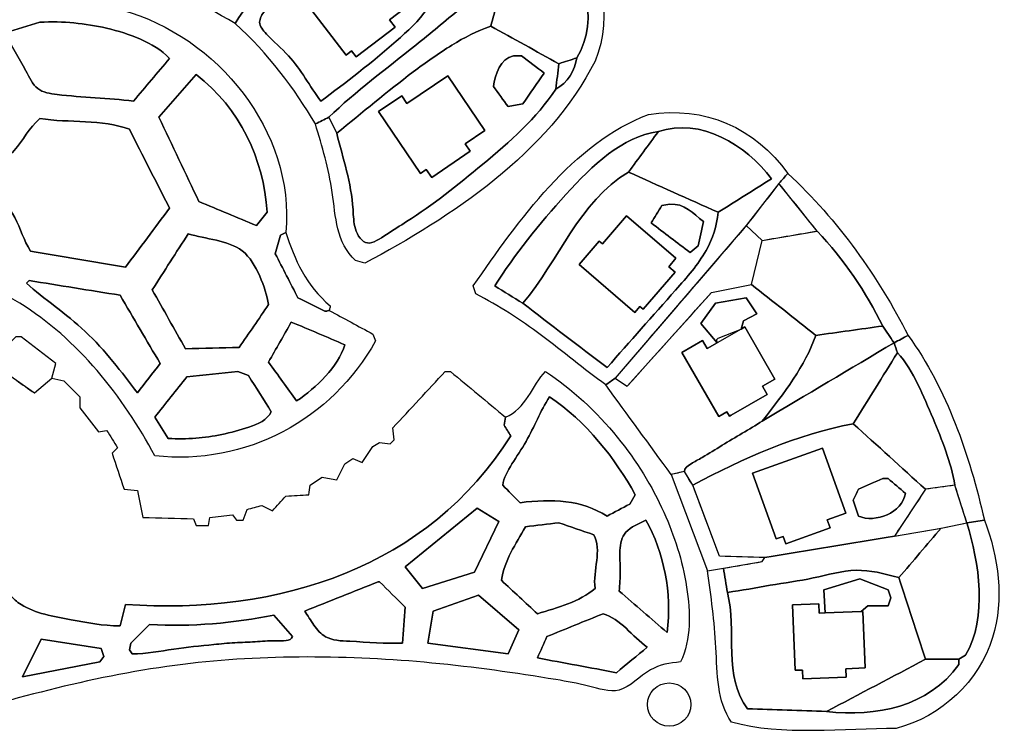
# Model space of a CAD drawing. Header units: millimetres. Extents: x -97856 to 276358, y -12500 to 264120.
# Tile 2 of 3: x 60170 to 276358, y -7848 to 149446. Entities that reach past the tile are written whole.
import ezdxf

# ---------------------------------------------------------------- set-up
doc = ezdxf.new("R2010")
doc.units = ezdxf.units.MM
for name, color, linetype in [('01_MAIN_BUILDING', 7, 'Continuous'), ('02_CHALETS', 7, 'Continuous'), ('03_DESIGN_REGIONS', 7, 'Continuous'), ('REGION_HOLES', 7, 'Continuous')]:
    doc.layers.add(name, color=color, linetype=linetype)

msp = doc.modelspace()

# ---------------------------------------------------------------- linework, layer by layer
at = {"layer": '01_MAIN_BUILDING'}
msp.add_open_spline([(57232, 77798), (56253, 78288), (55274, 78777), (54295, 79267), (54393, 80246), (54490, 81226), (54588, 82205), (53022, 82597), (51455, 82988), (49888, 83380), (49594, 82694), (49300, 82009), (49007, 81324), (48517, 81128), (48027, 80932), (47538, 80736), (45090, 81519), (42642, 82303), (40193, 83086), (40095, 84065), (39998, 85045), (39900, 86024), (38333, 86122), (36766, 86220), (35199, 86318), (34807, 85436), (34416, 84555), (34024, 83674), (30793, 83772), (27561, 83870), (24329, 83967), (24232, 85143), (24134, 86318), (24036, 87493), (22273, 87591), (20510, 87689), (18748, 87787), (17475, 90528), (16202, 93270), (14929, 96012), (14047, 95914), (13166, 95816), (12285, 95719), (11991, 96110), (11697, 96502), (11403, 96894), (11403, 97481), (11403, 98069), (11403, 98656), (11991, 99146), (12578, 99636), (13166, 100125), (12774, 101007), (12383, 101888), (11991, 102769), (11305, 102671), (10620, 102573), (9934, 102475), (9641, 103063), (9347, 103651), (9053, 104238), (9053, 104826), (9053, 105413), (9053, 106001), (9739, 106295), (10424, 106588), (11109, 106882), (11012, 107763), (10914, 108645), (10816, 109526), (9836, 109722), (8857, 109918), (7878, 110114), (7878, 111093), (7878, 112072), (7878, 113051), (8563, 113345), (9249, 113639), (9934, 113933), (9934, 114912), (9934, 115891), (9934, 116870), (9053, 116968), (8172, 117066), (7290, 117164), (7095, 117850), (6899, 118535), (6703, 119221), (6801, 119906), (6899, 120592), (6997, 121277), (7878, 121473), (8759, 121669), (9641, 121865), (9641, 122844), (9641, 123823), (9641, 124802), (8759, 125096), (7878, 125390), (6997, 125684), (7192, 126957), (7388, 128230), (7584, 129503), (8270, 129503), (8955, 129503), (9641, 129503), (9836, 129797), (10032, 130090), (10228, 130384), (10228, 131168), (10228, 131951), (10228, 132734), (9543, 133028), (8857, 133322), (8172, 133616), (8270, 134497), (8368, 135378), (8466, 136260), (9151, 136358), (9836, 136456), (10522, 136553), (10816, 137043), (11109, 137533), (11403, 138022), (11403, 138512), (11403, 139002), (11403, 139491), (10816, 139785), (10228, 140079), (9641, 140373), (9739, 141352), (9836, 142331), (9934, 143310), (11012, 143604), (12089, 143898), (13166, 144192), (15092, 148468), (17018, 152744), (18944, 157020), (13199, 159403), (7454, 161786), (1709, 164168), (-5279, 160769), (-9321, 153381), (-11218, 146542), (-11218, 145954), (-11218, 145367), (-11218, 144779), (-8084, 144290), (-4950, 143800), (-1817, 143310), (-2502, 139197), (-3188, 135085), (-3873, 130972), (-7105, 131266), (-10336, 131559), (-13568, 131853), (-13666, 130580), (-13764, 129307), (-13862, 128034), (-12197, 127740), (-10532, 127446), (-8867, 127153), (-8769, 122452), (-8671, 117752), (-8574, 113051), (-9651, 112562), (-10728, 112072), (-11805, 111582), (-11707, 110309), (-11609, 109036), (-11511, 107763), (-8671, 108155), (-5832, 108547), (-2992, 108938), (-1915, 105021), (-837, 101104), (240, 97187), (44, 96894), (-152, 96600), (-348, 96306), (-3481, 95523), (-6615, 94739), (-9749, 93956), (-9357, 92487), (-8965, 91018), (-8574, 89549), (-7007, 89745), (-5440, 89941), (-3873, 90137), (-2208, 85241), (-544, 80344), (1121, 75448), (631, 74958), (142, 74469), (-348, 73979), (4451, 65851), (9249, 57723), (14047, 49596), (21236, 51444), (30862, 52942), (38137, 49302), (38724, 50771), (39312, 52240), (39900, 53709), (40487, 53806), (41075, 53904), (41662, 54002), (44992, 51456), (48321, 48910), (51651, 46364), (50769, 45287), (49888, 44210), (49007, 43133), (48909, 42643), (48811, 42153), (48713, 41664), (51505, 38360), (53937, 35029), (55335, 31166), (55982, 29376), (56408, 27472), (57008, 25662), (57291, 24811), (57611, 23981), (58085, 23273), (58688, 22373), (59537, 21671), (60466, 21085), (63589, 19115), (67614, 18457), (71443, 17746), (74969, 17092), (78329, 16393), (82203, 16399), (82595, 17966), (82987, 19533), (83379, 21099), (116919, 18632), (150040, 29332), (167986, 58115), (167497, 58899), (167007, 59682), (166517, 60465), (166615, 61053), (166713, 61640), (166811, 62228), (162796, 65557), (158781, 68887), (154766, 72216), (154375, 72216), (153983, 72216), (153591, 72216), (149772, 68104), (145953, 63991), (142134, 59878), (142232, 58996), (142330, 58115), (142428, 57234), (142134, 56940), (141840, 56646), (141546, 56353), (140763, 56450), (139979, 56548), (139196, 56646), (138706, 56353), (138217, 56059), (137727, 55765), (136944, 54590), (136160, 53415), (135377, 52240), (134691, 52533), (134006, 52827), (133321, 53121), (132733, 52729), (132145, 52338), (131558, 51946), (130970, 50771), (130383, 49596), (129795, 48421), (128718, 48616), (127641, 48812), (126564, 49008), (125682, 48421), (124801, 47833), (123920, 47245), (123822, 46560), (123724, 45874), (123626, 45189), (121961, 45091), (120296, 44993), (118632, 44895), (117652, 43818), (116673, 42741), (115694, 41664), (114911, 42055), (114127, 42447), (113344, 42839), (112267, 42545), (111189, 42251), (110112, 41957), (109818, 41174), (109525, 40391), (109231, 39607), (108741, 39607), (108252, 39607), (107762, 39607), (107468, 39999), (107174, 40391), (106881, 40782), (105216, 40586), (103551, 40391), (101886, 40195), (101789, 39607), (101691, 39020), (101593, 38432), (100711, 38432), (99830, 38432), (98949, 38432), (98753, 38922), (98557, 39411), (98361, 39901), (94640, 39999), (90919, 40097), (87198, 40195), (86806, 42153), (86414, 44112), (86023, 46070), (85043, 46168), (84064, 46266), (83085, 46364), (82203, 49008), (81322, 51652), (80441, 54296), (80832, 54688), (81224, 55079), (81616, 55471), (80832, 56744), (80049, 58017), (79266, 59290), (78678, 59192), (78091, 59094), (77503, 58996), (76132, 60759), (74761, 62522), (73390, 64284), (73390, 65068), (73390, 65851), (73390, 66635), (72215, 67810), (71040, 68985), (69865, 70160), (68983, 70356), (68102, 70552), (67221, 70748), (65948, 69670), (64675, 68593), (63402, 67516), (60758, 69377), (58114, 71237), (55470, 73098), (56057, 74665), (56645, 76231), (57232, 77798)], degree=3, knots=[0, 0, 0, 0, 1, 1, 1, 2, 2, 2, 3, 3, 3, 4, 4, 4, 5, 5, 5, 6, 6, 6, 7, 7, 7, 8, 8, 8, 9, 9, 9, 10, 10, 10, 11, 11, 11, 12, 12, 12, 13, 13, 13, 14, 14, 14, 15, 15, 15, 16, 16, 16, 17, 17, 17, 18, 18, 18, 19, 19, 19, 20, 20, 20, 21, 21, 21, 22, 22, 22, 23, 23, 23, 24, 24, 24, 25, 25, 25, 26, 26, 26, 27, 27, 27, 28, 28, 28, 29, 29, 29, 30, 30, 30, 31, 31, 31, 32, 32, 32, 33, 33, 33, 34, 34, 34, 35, 35, 35, 36, 36, 36, 37, 37, 37, 38, 38, 38, 39, 39, 39, 40, 40, 40, 41, 41, 41, 42, 42, 42, 43, 43, 43, 44, 44, 44, 45, 45, 45, 46, 46, 46, 47, 47, 47, 48, 48, 48, 49, 49, 49, 50, 50, 50, 51, 51, 51, 52, 52, 52, 53, 53, 53, 54, 54, 54, 55, 55, 55, 56, 56, 56, 57, 57, 57, 58, 58, 58, 59, 59, 59, 60, 60, 60, 61, 61, 61, 62, 62, 62, 63, 63, 63, 64, 64, 64, 65, 65, 65, 66, 66, 66, 67, 67, 67, 68, 68, 68, 69, 69, 69, 70, 70, 70, 71, 71, 71, 72, 72, 72, 73, 73, 73, 74, 74, 74, 75, 75, 75, 76, 76, 76, 77, 77, 77, 78, 78, 78, 79, 79, 79, 80, 80, 80, 81, 81, 81, 82, 82, 82, 83, 83, 83, 84, 84, 84, 85, 85, 85, 86, 86, 86, 87, 87, 87, 88, 88, 88, 89, 89, 89, 90, 90, 90, 91, 91, 91, 92, 92, 92, 93, 93, 93, 94, 94, 94, 95, 95, 95, 96, 96, 96, 97, 97, 97, 98, 98, 98, 99, 99, 99, 100, 100, 100, 101, 101, 101, 102, 102, 102, 103, 103, 103, 104, 104, 104, 105, 105, 105, 106, 106, 106, 107, 107, 107, 108, 108, 108, 109, 109, 109, 110, 110, 110, 111, 111, 111, 112, 112, 112, 113, 113, 113, 114, 114, 114, 115, 115, 115, 116, 116, 116, 117, 117, 117, 118, 118, 118, 119, 119, 119, 120, 120, 120, 121, 121, 121, 121], dxfattribs=at)
at = {"layer": '02_CHALETS'}
for points in [[(136458, 162852), (136258, 162993), (136258, 163114), (136106, 163314), (131107, 160057), (127810, 156991), (126777, 158346), (121932, 154654), (131836, 141659), (133047, 142582), (134053, 141263), (142597, 147774), (141346, 149415), (144732, 151996)], [(154182, 137157), (145174, 131071), (144073, 132701), (138983, 129263), (148143, 115704), (149449, 116587), (150630, 114840), (159096, 120560), (157980, 122212), (162305, 125134)], [(193396, 106376), (188137, 100231), (187419, 100845), (182999, 95681), (195240, 85205), (196345, 86496), (197062, 85882), (204058, 94057), (202682, 95235), (204260, 97079)], [(218559, 81542), (213348, 78547), (211082, 77244), (210066, 79013), (205562, 76424), (213653, 62348), (215467, 63391), (216037, 62401), (216407, 62613), (224303, 67152), (223257, 68972), (225988, 70542), (219391, 82020)], [(236417, 55390), (221083, 49874), (226255, 35494), (227781, 36042), (228374, 34395), (238122, 37901), (237479, 39687), (241540, 41148)], [(244959, 19536), (237039, 19230), (235708, 19179), (235630, 21216), (229852, 20993), (230405, 6641), (232017, 6703), (232093, 4757), (241639, 5125), (241567, 6983), (245787, 7146), (245309, 19549)]]:
    msp.add_lwpolyline(points, close=True, dxfattribs=at)
at = {"layer": '03_DESIGN_REGIONS'}
for points in [[(226888, 113492), (219691, 104238), (223216, 101007), (235261, 103063)], [(223216, 101007), (219691, 104238), (190901, 70748), (193545, 68985), (212053, 89549), (220866, 91312)], [(213348, 78547), (213228, 79267), (213522, 79561), (218559, 81542), (219103, 83380), (222041, 84849), (219691, 88374), (212934, 87199), (209702, 82792)], [(67221, 70748), (68102, 73979), (60464, 79855), (59289, 79855), (57232, 77798), (55470, 73098), (63402, 67516)], [(203239, 49596), (211171, 28444), (214697, 29031), (223216, 30500), (223804, 31381), (213815, 31675), (207940, 47245), (206128, 50281)], [(265520, 47245), (259057, 46364), (252227, 36082), (262509, 37845), (268164, 39020)], [(165342, 39313), (160642, 42251), (144778, 29325), (148597, 24625), (160054, 28150)], [(244959, 19536), (246424, 20806), (250831, 20806), (251419, 22568), (250831, 24331), (244662, 26681), (236730, 24331), (237039, 19230)], [(169749, 15518), (160936, 23156), (150947, 19630), (149772, 12580), (167399, 10230)], [(60758, 5235), (77797, 8467), (78678, 9642), (78091, 11405), (64871, 13461)]]:
    msp.add_lwpolyline(points, close=True, dxfattribs=at)
msp.add_circle((202766, -887), 4753, dxfattribs=at)
for points, knots in [([(102474, 207647), (101201, 208725), (99928, 209802), (98655, 210879), (98165, 209900), (97676, 208920), (97186, 207941), (93661, 196386), (90135, 184831), (86610, 173276), (85337, 168869), (84064, 164462), (82791, 160056), (91484, 157365), (99586, 153247), (107468, 148598), (116379, 162504), (125291, 176409), (134202, 190315), (135230, 192126), (136258, 193938), (137287, 195749), (136552, 196092), (135818, 196435), (135083, 196778), (130774, 194036), (126466, 191294), (122157, 188552), (121771, 175064), (112120, 165414), (106293, 154180), (105901, 153984), (105510, 153788), (105118, 153593), (99145, 156432), (93171, 159272), (87198, 162112), (88628, 167702), (90684, 172945), (92690, 178301), (93742, 181109), (94780, 183949), (96143, 186591), (97608, 189432), (99449, 192046), (102474, 193840), (102474, 198442), (102474, 203045), (102474, 207647)], [0, 0, 0, 0, 1, 1, 1, 2, 2, 2, 3, 3, 3, 4, 4, 4, 5, 5, 5, 6, 6, 6, 7, 7, 7, 8, 8, 8, 9, 9, 9, 10, 10, 10, 11, 11, 11, 12, 12, 12, 13, 13, 13, 14, 14, 14, 15, 15, 15, 16, 16, 16, 16]), ([(-11218, 144779), (-11218, 145367), (-11218, 145954), (-11218, 146542), (-13078, 146738), (-14939, 146934), (-16799, 147129), (-18072, 148402), (-19345, 149676), (-20618, 150949), (-17974, 157901), (-15330, 164854), (-12686, 171807), (-9847, 172982), (-7007, 174157), (-4167, 175332), (-938, 174268), (1902, 172272), (4658, 170072), (9582, 166140), (14235, 161555), (18944, 157020), (19564, 157738), (20184, 158456), (20804, 159174), (12368, 169773), (2196, 178202), (-9083, 184503), (-18592, 189815), (-28888, 193614), (-40045, 193105), (-51945, 192562), (-64825, 187118), (-68000, 175707), (-68712, 173147), (-68936, 170286), (-68416, 167732), (-67847, 164930), (-66383, 162496), (-64871, 160086), (-61646, 154942), (-58199, 149905), (-54998, 144765), (-31800, 107512), (-21527, 64828), (-15330, 20512), (-14449, 19435), (-13568, 18357), (-12686, 17280), (-10924, 16889), (-9161, 16497), (-7398, 16105), (-2791, 18189), (1854, 17778), (6296, 16079), (11478, 14096), (16381, 10359), (18853, 5495), (20001, 3235), (20625, 732), (21904, -1473), (23252, -3797), (25329, -5790), (27855, -6491), (29916, -7062), (32277, -6774), (34504, -6338), (36924, -5865), (39186, -5217), (41448, -4569), (59215, 519), (76997, 5591), (95997, 7941), (113798, 10144), (132669, 9958), (150686, 8238), (159949, 7354), (168986, 6064), (177917, 4586), (180294, 4192), (182663, 3786), (185057, 3167), (187360, 2573), (189685, 1782), (191761, 2301), (194213, 2913), (196315, 5353), (198686, 6721), (200693, 7879), (202893, 8270), (205296, 8467), (207628, 13445), (207481, 19369), (206603, 24907), (205676, 30754), (203933, 36171), (201608, 41324), (198991, 47125), (195636, 52592), (191389, 57787), (186878, 63304), (181361, 68515), (175624, 72216), (172741, 69338), (171318, 63866), (166811, 62228), (166713, 61640), (166615, 61053), (166517, 60465), (167007, 59682), (167497, 58899), (167986, 58115), (150040, 29332), (116919, 18632), (83379, 21099), (82987, 19533), (82595, 17966), (82203, 16399), (78329, 16393), (74969, 17092), (71443, 17746), (67614, 18457), (63589, 19115), (60466, 21085), (59537, 21671), (58688, 22373), (58085, 23273), (57611, 23981), (57291, 24811), (57008, 25662), (56408, 27472), (55982, 29376), (55335, 31166), (53937, 35029), (51505, 38360), (48713, 41664), (47929, 41370), (47146, 41076), (46363, 40782), (43523, 42643), (40683, 44504), (37843, 46364), (37941, 47343), (38039, 48323), (38137, 49302), (30862, 52942), (21236, 51444), (14047, 49596), (9249, 57723), (4451, 65851), (-348, 73979), (142, 74469), (631, 74958), (1121, 75448), (-544, 80344), (-2208, 85241), (-3873, 90137), (-5440, 89941), (-7007, 89745), (-8574, 89549), (-8965, 91018), (-9357, 92487), (-9749, 93956), (-10238, 94250), (-10728, 94543), (-11218, 94837), (-11903, 98950), (-12588, 103063), (-13274, 107176), (-12686, 107372), (-12099, 107568), (-11511, 107763), (-11609, 109036), (-11707, 110309), (-11805, 111582), (-10728, 112072), (-9651, 112562), (-8574, 113051), (-8671, 117752), (-8769, 122452), (-8867, 127153), (-10532, 127446), (-12197, 127740), (-13862, 128034), (-13764, 129307), (-13666, 130580), (-13568, 131853), (-13959, 132049), (-14351, 132245), (-14743, 132441), (-14155, 136260), (-13568, 140079), (-12980, 143898), (-12393, 144192), (-11805, 144485), (-11218, 144779)], [0, 0, 0, 0, 1, 1, 1, 2, 2, 2, 3, 3, 3, 4, 4, 4, 5, 5, 5, 6, 6, 6, 7, 7, 7, 8, 8, 8, 9, 9, 9, 10, 10, 10, 11, 11, 11, 12, 12, 12, 13, 13, 13, 14, 14, 14, 15, 15, 15, 16, 16, 16, 17, 17, 17, 18, 18, 18, 19, 19, 19, 20, 20, 20, 21, 21, 21, 22, 22, 22, 23, 23, 23, 24, 24, 24, 25, 25, 25, 26, 26, 26, 27, 27, 27, 28, 28, 28, 29, 29, 29, 30, 30, 30, 31, 31, 31, 32, 32, 32, 33, 33, 33, 34, 34, 34, 35, 35, 35, 36, 36, 36, 37, 37, 37, 38, 38, 38, 39, 39, 39, 40, 40, 40, 41, 41, 41, 42, 42, 42, 43, 43, 43, 44, 44, 44, 45, 45, 45, 46, 46, 46, 47, 47, 47, 48, 48, 48, 49, 49, 49, 50, 50, 50, 51, 51, 51, 52, 52, 52, 53, 53, 53, 54, 54, 54, 55, 55, 55, 56, 56, 56, 57, 57, 57, 58, 58, 58, 59, 59, 59, 60, 60, 60, 61, 61, 61, 62, 62, 62, 63, 63, 63, 64, 64, 64, 65, 65, 65, 65]), ([(138315, 183558), (136944, 185810), (135573, 188062), (134202, 190315), (125291, 176409), (116379, 162504), (107468, 148598), (114738, 142149), (120588, 134133), (125095, 126565), (126074, 127055), (127053, 127544), (128033, 128034), (133976, 133726), (140683, 138671), (147155, 143871), (150406, 146484), (153598, 149161), (156815, 151831), (159911, 154402), (163030, 156966), (166517, 158587), (168378, 160545), (170238, 162504), (172099, 164462), (169749, 165050), (167399, 165637), (165048, 166225), (160936, 164364), (156823, 162504), (152710, 160643), (152695, 153897), (147835, 149125), (142830, 144731), (137389, 139956), (131777, 135628), (126270, 131559), (123811, 134852), (122036, 138412), (119184, 141523), (117678, 143166), (115870, 144684), (114350, 146306), (113570, 147137), (112866, 147995), (112847, 148891), (112829, 149725), (113404, 150592), (113971, 151458), (116200, 154864), (118302, 158262), (120669, 161540), (123247, 165112), (126140, 168542), (129501, 171807), (132439, 171905), (135377, 172003), (138315, 172100), (138315, 175920), (138315, 179739), (138315, 183558)], [0, 0, 0, 0, 1, 1, 1, 2, 2, 2, 3, 3, 3, 4, 4, 4, 5, 5, 5, 6, 6, 6, 7, 7, 7, 8, 8, 8, 9, 9, 9, 10, 10, 10, 11, 11, 11, 12, 12, 12, 13, 13, 13, 14, 14, 14, 15, 15, 15, 16, 16, 16, 17, 17, 17, 18, 18, 18, 19, 19, 19, 20, 20, 20, 20]), ([(152710, 160643), (147911, 164462), (143113, 168281), (138315, 172100), (135377, 172003), (132439, 171905), (129501, 171807), (126140, 168542), (123247, 165112), (120669, 161540), (118302, 158262), (116200, 154864), (113971, 151458), (113404, 150592), (112829, 149725), (112847, 148891), (112866, 147995), (113570, 147137), (114350, 146306), (115870, 144684), (117678, 143166), (119184, 141523), (122036, 138412), (123811, 134852), (126270, 131559), (131777, 135628), (137389, 139956), (142830, 144731), (147835, 149125), (152695, 153897), (152710, 160643)], [0, 0, 0, 0, 1, 1, 1, 2, 2, 2, 3, 3, 3, 4, 4, 4, 5, 5, 5, 6, 6, 6, 7, 7, 7, 8, 8, 8, 9, 9, 9, 10, 10, 10, 10]), ([(178562, 169163), (177779, 168477), (176995, 167792), (176212, 167106), (184164, 161200), (187802, 149662), (182479, 141058), (182183, 138531), (180425, 135453), (177877, 134203), (173726, 127818), (167719, 122617), (161817, 117698), (156308, 113107), (150892, 108763), (145136, 105128), (143696, 104218), (142233, 103352), (140687, 102316), (139257, 101358), (137755, 100254), (136515, 100439), (135304, 100620), (134342, 102028), (133879, 103568), (133474, 104919), (133453, 106371), (133355, 107787), (132945, 113705), (131185, 118985), (129795, 124509), (129208, 125684), (128620, 126859), (128033, 128034), (127053, 127544), (126074, 127055), (125095, 126565), (126581, 121659), (128031, 116738), (128792, 111532), (129576, 106173), (129629, 100511), (133908, 96600), (134594, 96404), (135279, 96208), (135965, 96012), (154722, 105982), (176432, 120178), (186494, 140373), (190737, 150279), (188042, 162991), (178562, 169163)], [0, 0, 0, 0, 1, 1, 1, 2, 2, 2, 3, 3, 3, 4, 4, 4, 5, 5, 5, 6, 6, 6, 7, 7, 7, 8, 8, 8, 9, 9, 9, 10, 10, 10, 11, 11, 11, 12, 12, 12, 13, 13, 13, 14, 14, 14, 15, 15, 15, 16, 16, 16, 17, 17, 17, 17]), ([(176212, 167106), (174841, 166225), (173470, 165344), (172099, 164462), (170238, 162504), (168378, 160545), (166517, 158587), (165538, 155061), (164559, 151536), (163580, 148011), (168574, 145269), (173568, 142527), (178562, 139785), (179868, 140209), (181173, 140634), (182479, 141058), (187802, 149662), (184164, 161200), (176212, 167106)], [0, 0, 0, 0, 1, 1, 1, 2, 2, 2, 3, 3, 3, 4, 4, 4, 5, 5, 5, 6, 6, 6, 6]), ([(166517, 158587), (163030, 156966), (159911, 154402), (156815, 151831), (153598, 149161), (150406, 146484), (147155, 143871), (140683, 138671), (133976, 133726), (128033, 128034), (128620, 126859), (129208, 125684), (129795, 124509), (135367, 129038), (140883, 133701), (146560, 137975), (149343, 140071), (152165, 142073), (155076, 143860), (157792, 145528), (160586, 147010), (163580, 148011), (164559, 151536), (165538, 155061), (166517, 158587)], [0, 0, 0, 0, 1, 1, 1, 2, 2, 2, 3, 3, 3, 4, 4, 4, 5, 5, 5, 6, 6, 6, 7, 7, 7, 8, 8, 8, 8]), ([(118632, 102769), (120606, 124957), (103516, 145840), (82671, 151520), (73447, 154033), (63488, 153570), (53975, 151343), (49200, 150225), (44538, 148664), (39807, 148947), (34552, 149262), (29212, 151855), (25211, 155355), (24623, 155061), (24036, 154768), (23448, 154474), (13333, 137581), (13020, 112143), (23742, 95425), (37163, 96497), (49572, 93654), (60173, 87202), (72840, 79493), (82927, 66631), (89842, 53709), (109796, 51503), (128733, 61642), (138315, 78973), (138119, 79463), (137923, 79953), (137727, 80442), (134528, 82172), (131329, 83902), (128130, 85632), (127902, 85567), (127673, 85502), (127445, 85436), (127347, 85436), (127249, 85436), (127151, 85436), (125193, 86416), (123234, 87395), (121276, 88374), (119611, 91606), (117946, 94837), (116281, 98069), (116673, 99440), (117065, 100811), (117457, 102182), (117848, 102377), (118240, 102573), (118632, 102769)], [0, 0, 0, 0, 1, 1, 1, 2, 2, 2, 3, 3, 3, 4, 4, 4, 5, 5, 5, 6, 6, 6, 7, 7, 7, 8, 8, 8, 9, 9, 9, 10, 10, 10, 11, 11, 11, 12, 12, 12, 13, 13, 13, 14, 14, 14, 15, 15, 15, 16, 16, 16, 17, 17, 17, 17]), ([(56939, 146542), (58366, 143685), (60036, 141169), (61529, 138242), (62276, 136779), (62979, 135213), (64145, 134320), (65266, 133460), (66816, 133222), (68379, 133030), (73923, 132352), (79639, 132261), (85141, 131559), (87785, 134693), (90429, 137827), (93073, 140960), (91305, 142793), (89079, 144117), (86688, 145168), (84317, 146211), (81784, 146985), (79202, 147581), (74560, 148653), (69760, 149148), (64577, 148892), (62031, 148109), (59485, 147325), (56939, 146542)], [0, 0, 0, 0, 1, 1, 1, 2, 2, 2, 3, 3, 3, 4, 4, 4, 5, 5, 5, 6, 6, 6, 7, 7, 7, 8, 8, 8, 9, 9, 9, 9]), ([(178562, 139785), (173568, 142527), (168574, 145269), (163580, 148011), (160586, 147010), (157792, 145528), (155076, 143860), (152165, 142073), (149343, 140071), (146560, 137975), (140883, 133701), (135367, 129038), (129795, 124509), (131185, 118985), (132945, 113705), (133355, 107787), (133453, 106371), (133474, 104919), (133879, 103568), (134342, 102028), (135304, 100620), (136515, 100439), (137755, 100254), (139257, 101358), (140687, 102316), (142233, 103352), (143696, 104218), (145136, 105128), (150892, 108763), (156308, 113107), (161817, 117698), (167719, 122617), (173726, 127818), (177877, 134203), (178105, 136064), (178334, 137924), (178562, 139785)], [0, 0, 0, 0, 1, 1, 1, 2, 2, 2, 3, 3, 3, 4, 4, 4, 5, 5, 5, 6, 6, 6, 7, 7, 7, 8, 8, 8, 9, 9, 9, 10, 10, 10, 11, 11, 11, 12, 12, 12, 12]), ([(170336, 141548), (169749, 141548), (169161, 141548), (168574, 141548), (165618, 140881), (164607, 137521), (164167, 134791), (165244, 133322), (166321, 131853), (167399, 130384), (168476, 130580), (169553, 130776), (170630, 130972), (172197, 133224), (173764, 135476), (175331, 137729), (173666, 139002), (172001, 140275), (170336, 141548)], [0, 0, 0, 0, 1, 1, 1, 2, 2, 2, 3, 3, 3, 4, 4, 4, 5, 5, 5, 6, 6, 6, 6]), ([(182479, 141058), (181173, 140634), (179868, 140209), (178562, 139785), (178334, 137924), (178105, 136064), (177877, 134203), (180425, 135453), (182183, 138531), (182479, 141058)], [0, 0, 0, 0, 1, 1, 1, 2, 2, 2, 3, 3, 3, 3]), ([(98949, 137435), (96207, 134301), (93465, 131168), (90723, 128034), (93661, 121865), (96598, 115695), (99536, 109526), (103747, 107763), (107958, 106001), (112169, 104238), (112952, 105217), (113735, 106197), (114519, 107176), (113696, 118993), (108623, 129849), (98949, 137435)], [0, 0, 0, 0, 1, 1, 1, 2, 2, 2, 3, 3, 3, 4, 4, 4, 5, 5, 5, 5]), ([(198245, 128622), (181613, 122512), (169618, 105110), (159760, 91018), (159956, 90431), (160152, 89843), (160348, 89255), (165342, 86692), (170117, 83599), (174746, 80155), (179486, 76629), (184075, 72735), (188844, 69279), (189530, 69768), (190215, 70258), (190901, 70748), (200497, 81911), (210094, 93075), (219691, 104238), (222090, 107323), (224489, 110407), (226888, 113492), (227525, 114226), (228161, 114961), (228798, 115695), (221697, 125710), (210508, 130628), (198245, 128622)], [0, 0, 0, 0, 1, 1, 1, 2, 2, 2, 3, 3, 3, 4, 4, 4, 5, 5, 5, 6, 6, 6, 7, 7, 7, 8, 8, 8, 9, 9, 9, 9]), ([(64577, 127740), (62223, 125522), (60930, 123086), (58942, 120727), (57960, 119564), (56809, 118419), (56069, 117206), (55689, 116584), (55417, 115944), (55323, 115289), (55233, 114654), (55309, 114005), (55467, 113358), (56071, 110881), (57865, 108436), (59114, 105995), (60362, 103553), (61066, 101116), (62520, 98656), (69473, 97481), (76426, 96306), (83379, 95131), (86610, 99440), (89842, 103748), (93073, 108057), (90135, 113835), (87198, 119612), (84260, 125390), (78309, 127645), (71056, 126759), (64577, 127740)], [0, 0, 0, 0, 1, 1, 1, 2, 2, 2, 3, 3, 3, 4, 4, 4, 5, 5, 5, 6, 6, 6, 7, 7, 7, 8, 8, 8, 9, 9, 9, 10, 10, 10, 10]), ([(225273, 114520), (219580, 122062), (209693, 127994), (200399, 124900), (198212, 121930), (196025, 118960), (193838, 115989), (200399, 113051), (206960, 110114), (213522, 107176), (217439, 109624), (221356, 112072), (225273, 114520)], [0, 0, 0, 0, 1, 1, 1, 2, 2, 2, 3, 3, 3, 4, 4, 4, 4]), ([(200399, 124900), (192357, 123733), (185959, 117525), (180095, 111071), (174188, 104571), (168823, 97820), (164461, 91018), (166517, 89745), (168574, 88472), (170630, 87199), (178590, 96537), (182939, 109515), (193838, 115989), (196025, 118960), (198212, 121930), (200399, 124900)], [0, 0, 0, 0, 1, 1, 1, 2, 2, 2, 3, 3, 3, 4, 4, 4, 5, 5, 5, 5]), ([(193838, 115989), (182939, 109515), (178590, 96537), (170630, 87199), (176799, 82499), (182969, 77798), (189138, 73098), (194140, 78774), (199164, 84442), (204190, 90108), (206663, 92897), (209138, 95685), (210872, 98780), (212311, 101349), (213240, 104128), (213522, 107176), (206960, 110114), (200399, 113051), (193838, 115989)], [0, 0, 0, 0, 1, 1, 1, 2, 2, 2, 3, 3, 3, 4, 4, 4, 5, 5, 5, 6, 6, 6, 6]), ([(255238, 80148), (248739, 92850), (239926, 105485), (228798, 115695), (228161, 114961), (227525, 114226), (226888, 113492), (229679, 110016), (232470, 106539), (235261, 103063), (241116, 96889), (246019, 89584), (249656, 82205), (250488, 80981), (251321, 79757), (252153, 78533), (253181, 79071), (254210, 79610), (255238, 80148)], [0, 0, 0, 0, 1, 1, 1, 2, 2, 2, 3, 3, 3, 4, 4, 4, 5, 5, 5, 6, 6, 6, 6]), ([(201183, 108645), (200399, 107372), (199616, 106099), (198833, 104826), (201673, 102671), (204512, 100517), (207352, 98363), (207940, 98852), (208527, 99342), (209115, 99831), (209507, 101594), (209898, 103357), (210290, 105119), (208074, 106954), (206021, 109179), (202946, 108938), (202358, 108841), (201770, 108743), (201183, 108645)], [0, 0, 0, 0, 1, 1, 1, 2, 2, 2, 3, 3, 3, 4, 4, 4, 5, 5, 5, 6, 6, 6, 6]), ([(97186, 102475), (94542, 98363), (91898, 94250), (89254, 90137), (91702, 85828), (94150, 81519), (96598, 77211), (100515, 77309), (104432, 77406), (108350, 77504), (110504, 80638), (112658, 83772), (114813, 86905), (114536, 88823), (113796, 91058), (112868, 93160), (111910, 95333), (110752, 97363), (109027, 98696), (105924, 101094), (100986, 101234), (97186, 102475)], [0, 0, 0, 0, 1, 1, 1, 2, 2, 2, 3, 3, 3, 4, 4, 4, 5, 5, 5, 6, 6, 6, 7, 7, 7, 7]), ([(118632, 102769), (118240, 102573), (117848, 102377), (117457, 102182), (117065, 100811), (116673, 99440), (116281, 98069), (117946, 94837), (119611, 91606), (121276, 88374), (123234, 87395), (125193, 86416), (127151, 85436), (127249, 85436), (127347, 85436), (127445, 85436), (127673, 85502), (127902, 85567), (128130, 85632), (128196, 85861), (128261, 86089), (128326, 86318), (128326, 86416), (128326, 86514), (128326, 86611), (123065, 91157), (120470, 96806), (118632, 102769)], [0, 0, 0, 0, 1, 1, 1, 2, 2, 2, 3, 3, 3, 4, 4, 4, 5, 5, 5, 6, 6, 6, 7, 7, 7, 8, 8, 8, 9, 9, 9, 9]), ([(235261, 103063), (231246, 102377), (227231, 101692), (223216, 101007), (222433, 97775), (221649, 94543), (220866, 91312), (225566, 87591), (230267, 83870), (234967, 80148), (239863, 80834), (244760, 81519), (249656, 82205), (246019, 89584), (241116, 96889), (235261, 103063)], [0, 0, 0, 0, 1, 1, 1, 2, 2, 2, 3, 3, 3, 4, 4, 4, 5, 5, 5, 5]), ([(61639, 91606), (65469, 88178), (70362, 84958), (74575, 81007), (78934, 76921), (82566, 72053), (86023, 67516), (87687, 69670), (89352, 71825), (91017, 73979), (88079, 78973), (85141, 83967), (82203, 88962), (75544, 90039), (68886, 91116), (62227, 92193), (62129, 92095), (62031, 91997), (61933, 91899), (61835, 91802), (61737, 91704), (61639, 91606)], [0, 0, 0, 0, 1, 1, 1, 2, 2, 2, 3, 3, 3, 4, 4, 4, 5, 5, 5, 6, 6, 6, 7, 7, 7, 7]), ([(220866, 91312), (217928, 90724), (214990, 90137), (212053, 89549), (205883, 82694), (199714, 75840), (193545, 68985), (192663, 69572), (191782, 70160), (190901, 70748), (190215, 70258), (189530, 69768), (188844, 69279), (193643, 62718), (198441, 56157), (203239, 49596), (204202, 49824), (205165, 50053), (206128, 50281), (206115, 51020), (206800, 51509), (207569, 51978), (208342, 52448), (209199, 52897), (210022, 53362), (211552, 54225), (212962, 55140), (214410, 56030), (217307, 57809), (220354, 59490), (223216, 61347), (228131, 67656), (232550, 73310), (234967, 80148), (230267, 83870), (225566, 87591), (220866, 91312)], [0, 0, 0, 0, 1, 1, 1, 2, 2, 2, 3, 3, 3, 4, 4, 4, 5, 5, 5, 6, 6, 6, 7, 7, 7, 8, 8, 8, 9, 9, 9, 10, 10, 10, 11, 11, 11, 12, 12, 12, 12]), ([(119807, 83086), (118142, 80148), (116477, 77211), (114813, 74273), (116869, 71433), (118925, 68593), (120982, 65753), (125324, 68724), (130035, 73161), (131558, 78092), (127641, 79757), (123724, 81421), (119807, 83086)], [0, 0, 0, 0, 1, 1, 1, 2, 2, 2, 3, 3, 3, 4, 4, 4, 4]), ([(252153, 78533), (251321, 79757), (250488, 80981), (249656, 82205), (244760, 81519), (239863, 80834), (234967, 80148), (232550, 73310), (228131, 67656), (223216, 61347), (232862, 67075), (242507, 72804), (252153, 78533)], [0, 0, 0, 0, 1, 1, 1, 2, 2, 2, 3, 3, 3, 4, 4, 4, 4]), ([(255238, 80148), (254210, 79610), (253181, 79071), (252153, 78533), (252398, 77798), (252643, 77064), (252888, 76329), (254749, 74363), (256149, 71916), (257405, 69365), (258604, 66928), (259672, 64396), (260720, 61881), (262699, 57130), (264604, 52444), (265520, 47245), (266401, 44504), (267283, 41762), (268164, 39020), (269437, 39216), (270710, 39411), (271983, 39607), (268647, 53998), (263833, 68223), (255238, 80148)], [0, 0, 0, 0, 1, 1, 1, 2, 2, 2, 3, 3, 3, 4, 4, 4, 5, 5, 5, 6, 6, 6, 7, 7, 7, 8, 8, 8, 8]), ([(252888, 76329), (252643, 77064), (252398, 77798), (252153, 78533), (242507, 72804), (232862, 67075), (223216, 61347), (220354, 59490), (217307, 57809), (214410, 56030), (212962, 55140), (211552, 54225), (210022, 53362), (209199, 52897), (208342, 52448), (207569, 51978), (206800, 51509), (206115, 51020), (206128, 50281), (206732, 49269), (207336, 48257), (207940, 47245), (219081, 53223), (230577, 58344), (243193, 60759), (246424, 65949), (249656, 71139), (252888, 76329)], [0, 0, 0, 0, 1, 1, 1, 2, 2, 2, 3, 3, 3, 4, 4, 4, 5, 5, 5, 6, 6, 6, 7, 7, 7, 8, 8, 8, 9, 9, 9, 9]), ([(252888, 76329), (249656, 71139), (246424, 65949), (243193, 60759), (248481, 55961), (253769, 51162), (259057, 46364), (261211, 46658), (263366, 46952), (265520, 47245), (264604, 52444), (262699, 57130), (260720, 61881), (259672, 64396), (258604, 66928), (257405, 69365), (256149, 71916), (254749, 74363), (252888, 76329)], [0, 0, 0, 0, 1, 1, 1, 2, 2, 2, 3, 3, 3, 4, 4, 4, 5, 5, 5, 6, 6, 6, 6]), ([(115400, 63403), (113735, 66047), (112071, 68691), (110406, 71335), (109623, 71629), (108839, 71923), (108056, 72216), (104335, 71825), (100613, 71433), (96892, 71041), (94542, 68104), (92192, 65166), (89842, 62228), (90821, 60661), (91800, 59094), (92779, 57528), (96951, 57300), (100785, 57635), (104518, 58397), (106553, 58812), (108559, 59354), (110511, 60018), (112535, 60705), (114502, 61524), (115400, 63403)], [0, 0, 0, 0, 1, 1, 1, 2, 2, 2, 3, 3, 3, 4, 4, 4, 5, 5, 5, 6, 6, 6, 7, 7, 7, 8, 8, 8, 8]), ([(176506, 66635), (174459, 63494), (173198, 60111), (171357, 56890), (170395, 55208), (169274, 53569), (168254, 51929), (167303, 50398), (166440, 48865), (166223, 47245), (167497, 45972), (168770, 44699), (170043, 43426), (176994, 44331), (183540, 44053), (189138, 40489), (190803, 41370), (192468, 42251), (194132, 43133), (194524, 43818), (194916, 44504), (195307, 45189), (191022, 53029), (184440, 61420), (176506, 66635)], [0, 0, 0, 0, 1, 1, 1, 2, 2, 2, 3, 3, 3, 4, 4, 4, 5, 5, 5, 6, 6, 6, 7, 7, 7, 8, 8, 8, 8]), ([(259057, 46364), (253769, 51162), (248481, 55961), (243193, 60759), (230577, 58344), (219081, 53223), (207940, 47245), (209898, 42055), (211857, 36865), (213815, 31675), (217145, 31577), (220474, 31479), (223804, 31381), (233278, 32948), (242752, 34515), (252227, 36082), (254503, 39509), (256780, 42937), (259057, 46364)], [0, 0, 0, 0, 1, 1, 1, 2, 2, 2, 3, 3, 3, 4, 4, 4, 5, 5, 5, 6, 6, 6, 6]), ([(254650, 45483), (253377, 46560), (252104, 47637), (250831, 48714), (250439, 48714), (250048, 48714), (249656, 48714), (247893, 47931), (246131, 47148), (244368, 46364), (243976, 45581), (243585, 44797), (243193, 44014), (243585, 42839), (243976, 41664), (244368, 40489), (248066, 38869), (253962, 41228), (254650, 45483)], [0, 0, 0, 0, 1, 1, 1, 2, 2, 2, 3, 3, 3, 4, 4, 4, 5, 5, 5, 6, 6, 6, 6]), ([(186200, 36376), (183654, 37257), (181108, 38138), (178562, 39020), (176114, 38726), (173666, 38432), (171218, 38138), (169131, 34356), (166576, 30767), (165930, 26387), (168574, 23939), (171218, 21491), (173862, 19043), (178233, 20401), (183091, 21614), (186494, 24625), (185953, 28600), (188128, 32994), (186200, 36376)], [0, 0, 0, 0, 1, 1, 1, 2, 2, 2, 3, 3, 3, 4, 4, 4, 5, 5, 5, 6, 6, 6, 6]), ([(197658, 39607), (196127, 38840), (194309, 38132), (193268, 36930), (192364, 35888), (192045, 34473), (191968, 32920), (191897, 31486), (192032, 29934), (192038, 28452), (192044, 26929), (191914, 25479), (191782, 24037), (195307, 21001), (198833, 17966), (202358, 14930), (203370, 23730), (201672, 32484), (197658, 39607)], [0, 0, 0, 0, 1, 1, 1, 2, 2, 2, 3, 3, 3, 4, 4, 4, 5, 5, 5, 6, 6, 6, 6]), ([(271983, 39607), (270710, 39411), (269437, 39216), (268164, 39020), (270801, 30188), (272739, 18379), (267870, 9936), (267381, 9642), (266891, 9348), (266401, 9054), (266401, 8663), (266401, 8271), (266401, 7879), (259564, -1432), (248394, -3614), (237317, -2403), (231540, -2207), (225762, -2011), (219985, -1815), (214574, 5071), (217650, 15473), (215578, 23743), (215284, 25506), (214990, 27269), (214697, 29031), (213522, 28835), (212346, 28640), (211171, 28444), (211983, 22914), (212722, 17355), (213035, 11619), (213351, 5819), (213230, -161), (216459, -4753), (227450, -7848), (241375, -6105), (252594, -6124), (262640, -3506), (270809, 4243), (273794, 13839), (276358, 22083), (275094, 31692), (271983, 39607)], [0, 0, 0, 0, 1, 1, 1, 2, 2, 2, 3, 3, 3, 4, 4, 4, 5, 5, 5, 6, 6, 6, 7, 7, 7, 8, 8, 8, 9, 9, 9, 10, 10, 10, 11, 11, 11, 12, 12, 12, 13, 13, 13, 14, 14, 14, 14]), ([(266401, 9054), (266891, 9348), (267381, 9642), (267870, 9936), (272739, 18379), (270801, 30188), (268164, 39020), (266279, 38628), (264394, 38236), (262509, 37845), (259400, 34221), (256290, 30598), (253181, 26975), (255140, 21001), (257098, 15028), (259057, 9054), (261505, 9054), (263953, 9054), (266401, 9054)], [0, 0, 0, 0, 1, 1, 1, 2, 2, 2, 3, 3, 3, 4, 4, 4, 5, 5, 5, 6, 6, 6, 6]), ([(215578, 23743), (218757, 24155), (221825, 24785), (224935, 25307), (228082, 25834), (231273, 26250), (234416, 26913), (237597, 27584), (240730, 28508), (243827, 28584), (246925, 28660), (249988, 27889), (253181, 26975), (256290, 30598), (259400, 34221), (262509, 37845), (259081, 37257), (255654, 36669), (252227, 36082), (242752, 34515), (233278, 32948), (223804, 31381), (223608, 31088), (223412, 30794), (223216, 30500), (220376, 30011), (217536, 29521), (214697, 29031), (214990, 27269), (215284, 25506), (215578, 23743)], [0, 0, 0, 0, 1, 1, 1, 2, 2, 2, 3, 3, 3, 4, 4, 4, 5, 5, 5, 6, 6, 6, 7, 7, 7, 8, 8, 8, 9, 9, 9, 10, 10, 10, 10]), ([(259057, 9054), (257098, 15028), (255140, 21001), (253181, 26975), (249988, 27889), (246925, 28660), (243827, 28584), (240730, 28508), (237597, 27584), (234416, 26913), (231273, 26250), (228082, 25834), (224935, 25307), (221825, 24785), (218757, 24155), (215578, 23743), (217650, 15473), (214574, 5071), (219985, -1815), (225762, -2011), (231540, -2207), (237317, -2403), (244564, 1416), (251810, 5235), (259057, 9054)], [0, 0, 0, 0, 1, 1, 1, 2, 2, 2, 3, 3, 3, 4, 4, 4, 5, 5, 5, 6, 6, 6, 7, 7, 7, 8, 8, 8, 8]), ([(144190, 12580), (144386, 15224), (144582, 17868), (144778, 20512), (142917, 22372), (141057, 24233), (139196, 26094), (139098, 26094), (139000, 26094), (138902, 26094), (133516, 23939), (128130, 21785), (122745, 19630), (123426, 18682), (124058, 17555), (124770, 16545), (125506, 15503), (126326, 14586), (127328, 14017), (128821, 13171), (130717, 13099), (132637, 13003), (136574, 12806), (140613, 12508), (144190, 12580)], [0, 0, 0, 0, 1, 1, 1, 2, 2, 2, 3, 3, 3, 4, 4, 4, 5, 5, 5, 6, 6, 6, 7, 7, 7, 8, 8, 8, 8]), ([(120101, 14049), (118730, 15615), (117359, 17182), (115988, 18749), (107350, 17058), (97855, 16101), (88666, 16693), (87296, 15322), (85925, 13951), (84554, 12580), (84456, 12090), (84358, 11601), (84260, 11111), (84456, 10817), (84652, 10523), (84847, 10230), (88031, 10265), (90985, 10853), (94002, 11290), (96888, 11708), (99832, 11988), (102769, 12282), (104313, 12436), (105854, 12594), (107424, 12688), (108898, 12776), (110398, 12807), (111865, 12894), (113332, 12982), (114766, 13125), (116313, 13113), (117115, 13107), (117948, 13058), (118656, 13157), (119312, 13248), (119860, 13465), (120101, 14049)], [0, 0, 0, 0, 1, 1, 1, 2, 2, 2, 3, 3, 3, 4, 4, 4, 5, 5, 5, 6, 6, 6, 7, 7, 7, 8, 8, 8, 9, 9, 9, 10, 10, 10, 11, 11, 11, 12, 12, 12, 12]), ([(197951, 11698), (194685, 14063), (192059, 17973), (188257, 19043), (184144, 17378), (180031, 15713), (175918, 14049), (175233, 12482), (174547, 10915), (173862, 9348), (179639, 8271), (185417, 7194), (191194, 6117), (193447, 7977), (195699, 9838), (197951, 11698)], [0, 0, 0, 0, 1, 1, 1, 2, 2, 2, 3, 3, 3, 4, 4, 4, 5, 5, 5, 5]), ([(266401, 9054), (263953, 9054), (261505, 9054), (259057, 9054), (251810, 5235), (244564, 1416), (237317, -2403), (248394, -3614), (259564, -1432), (266401, 7879), (266401, 8271), (266401, 8663), (266401, 9054)], [0, 0, 0, 0, 1, 1, 1, 2, 2, 2, 3, 3, 3, 4, 4, 4, 4])]:
    msp.add_open_spline(points, degree=3, knots=knots, dxfattribs=at)
at = {"layer": 'REGION_HOLES'}
msp.add_lwpolyline([(144732, 151996), (141346, 149415), (142597, 147774), (134053, 141263), (133047, 142582), (131836, 141659), (121932, 154654)], dxfattribs=at)
for points in [[(154182, 137157), (162305, 125134), (157980, 122212), (159096, 120560), (150630, 114840), (149449, 116587), (148143, 115704), (138983, 129263), (144073, 132701), (145174, 131071)], [(193396, 106376), (204260, 97079), (202682, 95235), (204058, 94057), (197062, 85882), (196345, 86496), (195240, 85205), (182999, 95681), (187419, 100845), (188137, 100231)], [(213348, 78547), (209702, 82792), (212934, 87199), (219691, 88374), (222041, 84849), (219103, 83380), (218559, 81542), (219391, 82020), (225988, 70542), (223257, 68972), (224303, 67152), (216407, 62613), (216037, 62401), (215467, 63391), (213653, 62348), (205562, 76424), (210066, 79013), (211082, 77244)], [(236417, 55390), (241540, 41148), (237479, 39687), (238122, 37901), (228374, 34395), (227781, 36042), (226255, 35494), (221083, 49874)], [(165342, 39313), (160054, 28150), (148597, 24625), (144778, 29325), (160642, 42251)], [(237039, 19230), (236730, 24331), (244662, 26681), (250831, 24331), (251419, 22568), (250831, 20806), (246424, 20806), (244959, 19536), (245309, 19549), (245787, 7146), (241567, 6983), (241639, 5125), (232093, 4757), (232017, 6703), (230405, 6641), (229852, 20993), (235630, 21216), (235708, 19179)], [(169749, 15518), (167399, 10230), (149772, 12580), (150947, 19630), (160936, 23156)], [(60758, 5235), (64871, 13461), (78091, 11405), (78678, 9642), (77797, 8467)]]:
    msp.add_lwpolyline(points, close=True, dxfattribs=at)
for points, knots in [([(56939, 146542), (59485, 147325), (62031, 148109), (64577, 148892), (69760, 149148), (74560, 148653), (79202, 147581), (81784, 146985), (84317, 146211), (86688, 145168), (89079, 144117), (91305, 142793), (93073, 140960), (90429, 137827), (87785, 134693), (85141, 131559), (79639, 132261), (73923, 132352), (68379, 133030), (66816, 133222), (65266, 133460), (64145, 134320), (62979, 135213), (62276, 136779), (61529, 138242), (60036, 141169), (58366, 143685), (56939, 146542)], [0, 0, 0, 0, 1, 1, 1, 2, 2, 2, 3, 3, 3, 4, 4, 4, 5, 5, 5, 6, 6, 6, 7, 7, 7, 8, 8, 8, 9, 9, 9, 9]), ([(170336, 141548), (172001, 140275), (173666, 139002), (175331, 137729), (173764, 135476), (172197, 133224), (170630, 130972), (169553, 130776), (168476, 130580), (167399, 130384), (166321, 131853), (165244, 133322), (164167, 134791), (164607, 137521), (165618, 140881), (168574, 141548), (169161, 141548), (169749, 141548), (170336, 141548)], [0, 0, 0, 0, 1, 1, 1, 2, 2, 2, 3, 3, 3, 4, 4, 4, 5, 5, 5, 6, 6, 6, 6]), ([(98949, 137435), (108623, 129849), (113696, 118993), (114519, 107176), (113735, 106197), (112952, 105217), (112169, 104238), (107958, 106001), (103747, 107763), (99536, 109526), (96598, 115695), (93661, 121865), (90723, 128034), (93465, 131168), (96207, 134301), (98949, 137435)], [0, 0, 0, 0, 1, 1, 1, 2, 2, 2, 3, 3, 3, 4, 4, 4, 5, 5, 5, 5]), ([(64577, 127740), (71056, 126759), (78309, 127645), (84260, 125390), (87198, 119612), (90135, 113835), (93073, 108057), (89842, 103748), (86610, 99440), (83379, 95131), (76426, 96306), (69473, 97481), (62520, 98656), (61066, 101116), (60362, 103553), (59114, 105995), (57865, 108436), (56071, 110881), (55467, 113358), (55309, 114005), (55233, 114654), (55323, 115289), (55417, 115944), (55689, 116584), (56069, 117206), (56809, 118419), (57960, 119564), (58942, 120727), (60930, 123086), (62223, 125522), (64577, 127740)], [0, 0, 0, 0, 1, 1, 1, 2, 2, 2, 3, 3, 3, 4, 4, 4, 5, 5, 5, 6, 6, 6, 7, 7, 7, 8, 8, 8, 9, 9, 9, 10, 10, 10, 10]), ([(170630, 87199), (168574, 88472), (166517, 89745), (164461, 91018), (168823, 97820), (174188, 104571), (180095, 111071), (185959, 117525), (192357, 123733), (200399, 124900), (209693, 127994), (219580, 122062), (225273, 114520), (221356, 112072), (217439, 109624), (213522, 107176), (213240, 104128), (212311, 101349), (210872, 98780), (209138, 95685), (206663, 92897), (204190, 90108), (199164, 84442), (194140, 78774), (189138, 73098), (182969, 77798), (176799, 82499), (170630, 87199)], [0, 0, 0, 0, 1, 1, 1, 2, 2, 2, 3, 3, 3, 4, 4, 4, 5, 5, 5, 6, 6, 6, 7, 7, 7, 8, 8, 8, 9, 9, 9, 9]), ([(201183, 108645), (201770, 108743), (202358, 108841), (202946, 108938), (206021, 109179), (208074, 106954), (210290, 105119), (209898, 103357), (209507, 101594), (209115, 99831), (208527, 99342), (207940, 98852), (207352, 98363), (204512, 100517), (201673, 102671), (198833, 104826), (199616, 106099), (200399, 107372), (201183, 108645)], [0, 0, 0, 0, 1, 1, 1, 2, 2, 2, 3, 3, 3, 4, 4, 4, 5, 5, 5, 6, 6, 6, 6]), ([(97186, 102475), (100986, 101234), (105924, 101094), (109027, 98696), (110752, 97363), (111910, 95333), (112868, 93160), (113796, 91058), (114536, 88823), (114813, 86905), (112658, 83772), (110504, 80638), (108350, 77504), (104432, 77406), (100515, 77309), (96598, 77211), (94150, 81519), (91702, 85828), (89254, 90137), (91898, 94250), (94542, 98363), (97186, 102475)], [0, 0, 0, 0, 1, 1, 1, 2, 2, 2, 3, 3, 3, 4, 4, 4, 5, 5, 5, 6, 6, 6, 7, 7, 7, 7]), ([(61639, 91606), (61737, 91704), (61835, 91802), (61933, 91899), (62031, 91997), (62129, 92095), (62227, 92193), (68886, 91116), (75544, 90039), (82203, 88962), (85141, 83967), (88079, 78973), (91017, 73979), (89352, 71825), (87687, 69670), (86023, 67516), (82566, 72053), (78934, 76921), (74575, 81007), (70362, 84958), (65469, 88178), (61639, 91606)], [0, 0, 0, 0, 1, 1, 1, 2, 2, 2, 3, 3, 3, 4, 4, 4, 5, 5, 5, 6, 6, 6, 7, 7, 7, 7]), ([(119807, 83086), (123724, 81421), (127641, 79757), (131558, 78092), (130035, 73161), (125324, 68724), (120982, 65753), (118925, 68593), (116869, 71433), (114813, 74273), (116477, 77211), (118142, 80148), (119807, 83086)], [0, 0, 0, 0, 1, 1, 1, 2, 2, 2, 3, 3, 3, 4, 4, 4, 4]), ([(115400, 63403), (114502, 61524), (112535, 60705), (110511, 60018), (108559, 59354), (106553, 58812), (104518, 58397), (100785, 57635), (96951, 57300), (92779, 57528), (91800, 59094), (90821, 60661), (89842, 62228), (92192, 65166), (94542, 68104), (96892, 71041), (100613, 71433), (104335, 71825), (108056, 72216), (108839, 71923), (109623, 71629), (110406, 71335), (112071, 68691), (113735, 66047), (115400, 63403)], [0, 0, 0, 0, 1, 1, 1, 2, 2, 2, 3, 3, 3, 4, 4, 4, 5, 5, 5, 6, 6, 6, 7, 7, 7, 8, 8, 8, 8]), ([(176506, 66635), (184440, 61420), (191022, 53029), (195307, 45189), (194916, 44504), (194524, 43818), (194132, 43133), (192468, 42251), (190803, 41370), (189138, 40489), (183540, 44053), (176994, 44331), (170043, 43426), (168770, 44699), (167497, 45972), (166223, 47245), (166440, 48865), (167303, 50398), (168254, 51929), (169274, 53569), (170395, 55208), (171357, 56890), (173198, 60111), (174459, 63494), (176506, 66635)], [0, 0, 0, 0, 1, 1, 1, 2, 2, 2, 3, 3, 3, 4, 4, 4, 5, 5, 5, 6, 6, 6, 7, 7, 7, 8, 8, 8, 8]), ([(254650, 45483), (253962, 41228), (248066, 38869), (244368, 40489), (243976, 41664), (243585, 42839), (243193, 44014), (243585, 44797), (243976, 45581), (244368, 46364), (246131, 47148), (247893, 47931), (249656, 48714), (250048, 48714), (250439, 48714), (250831, 48714), (252104, 47637), (253377, 46560), (254650, 45483)], [0, 0, 0, 0, 1, 1, 1, 2, 2, 2, 3, 3, 3, 4, 4, 4, 5, 5, 5, 6, 6, 6, 6]), ([(186200, 36376), (188128, 32994), (185953, 28600), (186494, 24625), (183091, 21614), (178233, 20401), (173862, 19043), (171218, 21491), (168574, 23939), (165930, 26387), (166576, 30767), (169131, 34356), (171218, 38138), (173666, 38432), (176114, 38726), (178562, 39020), (181108, 38138), (183654, 37257), (186200, 36376)], [0, 0, 0, 0, 1, 1, 1, 2, 2, 2, 3, 3, 3, 4, 4, 4, 5, 5, 5, 6, 6, 6, 6]), ([(197658, 39607), (201672, 32484), (203370, 23730), (202358, 14930), (198833, 17966), (195307, 21001), (191782, 24037), (191914, 25479), (192044, 26929), (192038, 28452), (192032, 29934), (191897, 31486), (191968, 32920), (192045, 34473), (192364, 35888), (193268, 36930), (194309, 38132), (196127, 38840), (197658, 39607)], [0, 0, 0, 0, 1, 1, 1, 2, 2, 2, 3, 3, 3, 4, 4, 4, 5, 5, 5, 6, 6, 6, 6]), ([(144190, 12580), (140613, 12508), (136574, 12806), (132637, 13003), (130717, 13099), (128821, 13171), (127328, 14017), (126326, 14586), (125506, 15503), (124770, 16545), (124058, 17555), (123426, 18682), (122745, 19630), (128130, 21785), (133516, 23939), (138902, 26094), (139000, 26094), (139098, 26094), (139196, 26094), (141057, 24233), (142917, 22372), (144778, 20512), (144582, 17868), (144386, 15224), (144190, 12580)], [0, 0, 0, 0, 1, 1, 1, 2, 2, 2, 3, 3, 3, 4, 4, 4, 5, 5, 5, 6, 6, 6, 7, 7, 7, 8, 8, 8, 8]), ([(120101, 14049), (119860, 13465), (119312, 13248), (118656, 13157), (117948, 13058), (117115, 13107), (116313, 13113), (114766, 13125), (113332, 12982), (111865, 12894), (110398, 12807), (108898, 12776), (107424, 12688), (105854, 12594), (104313, 12436), (102769, 12282), (99832, 11988), (96888, 11708), (94002, 11290), (90985, 10853), (88031, 10265), (84847, 10230), (84652, 10523), (84456, 10817), (84260, 11111), (84358, 11601), (84456, 12090), (84554, 12580), (85925, 13951), (87296, 15322), (88666, 16693), (97855, 16101), (107350, 17058), (115988, 18749), (117359, 17182), (118730, 15615), (120101, 14049)], [0, 0, 0, 0, 1, 1, 1, 2, 2, 2, 3, 3, 3, 4, 4, 4, 5, 5, 5, 6, 6, 6, 7, 7, 7, 8, 8, 8, 9, 9, 9, 10, 10, 10, 11, 11, 11, 12, 12, 12, 12]), ([(197951, 11698), (195699, 9838), (193447, 7977), (191194, 6117), (185417, 7194), (179639, 8271), (173862, 9348), (174547, 10915), (175233, 12482), (175918, 14049), (180031, 15713), (184144, 17378), (188257, 19043), (192059, 17973), (194685, 14063), (197951, 11698)], [0, 0, 0, 0, 1, 1, 1, 2, 2, 2, 3, 3, 3, 4, 4, 4, 5, 5, 5, 5])]:
    msp.add_open_spline(points, degree=3, knots=knots, dxfattribs=at)

doc.saveas('drawing.dxf')
